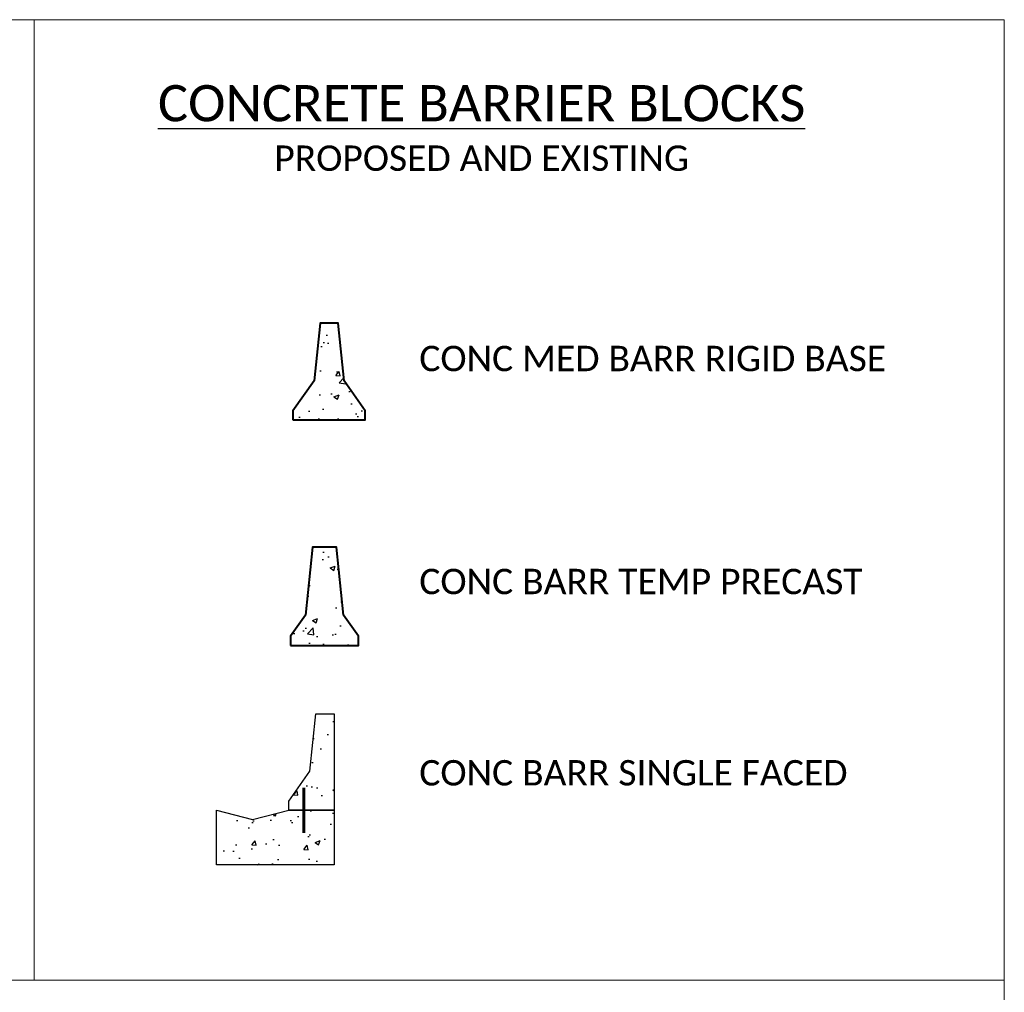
# Model space of a CAD drawing. Extents: x 3480 to 4622, y 4336 to 4703.
# Tile 10 of 33: x 3610 to 3637, y 4650 to 4677. Entities that reach past the tile are written whole.
import ezdxf

# ---------------------------------------------------------------- set-up
doc = ezdxf.new("R2010")
doc.units = 0
doc.header["$MEASUREMENT"] = 0
doc.layers.add('E_MISC_TYPS', color=252, linetype='Continuous', lineweight=25)
doc.layers.add('P_MISC_TYPS', color=7, linetype='Continuous', lineweight=25)
doc.layers.add('P_MISC_NoPlot', color=7, linetype='Continuous', lineweight=18, plot=False)
doc.layers.add('P_MISC_TXT', color=7, linetype='Continuous')
doc.styles.add('CalibriLight', font='calibril.ttf')
pattern_1 = [(50, (-354.9278, -460.33625), (0.143452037, -0.012550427), [0.015, -0.165]), (355, (-354.9278, -460.33625), (-0.027750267, 0.150438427), [0.012, -0.132]), (100.451444, (-354.91585, -460.33729), (0.11570177, 0.137887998), [0.01274804, -0.140228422]), (46.1842, (-354.9278, -460.29625), (0.213448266, -0.033103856), [0.0225, -0.2475]), (96.635635, (-354.91001, -460.299), (0.18693239, 0.19482372), [0.01912207, -0.21034275]), (351.184164, (-354.9278, -460.29625), (0.18693239, 0.19482372), [0.018, -0.198]), (21, (-354.9078, -460.30625), (0.11938141, -0.080523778), [0.015, -0.165]), (326, (-354.9078, -460.30625), (0.048663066, 0.14503001), [0.012, -0.132]), (71.451445, (-354.89785, -460.31296), (0.168044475, 0.06450623), [0.012748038, -0.140228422]), (37.5, (-354.9278, -460.336246), (0.002431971, 0.0665787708), [0, -0.1304, 0, -0.134, 0, -0.1325]), (7.5, (-354.9278, -460.336246), (0.0526139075, 0.078882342), [0, -0.0764, 0, -0.1274, 0, -0.0505]), (327.5, (-354.9724, -460.336246), (0.106764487, -0.0045109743), [0, -0.05, 0, -0.156, 0, -0.207]), (317.5, (-354.9924, -460.33625), (0.116637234, 0.020020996), [0, -0.065, 0, -0.1036, 0, -0.147])]

# ---------------------------------------------------------------- blocks, each defined once
blk = doc.blocks.new('Conc Barrier - median on rigid base')
at = {"layer": 'P_MISC_TYPS'}
h = blk.add_hatch(dxfattribs=at)
h.set_pattern_fill('AR-CONC', color=256, scale=0.02)
h.set_pattern_definition([(50, (-354.7653, -460.95899), (0.143452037, -0.012550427), [0.015, -0.165]), (355, (-354.7653, -460.95899), (-0.027750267, 0.150438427), [0.012, -0.132]), (100.451444, (-354.75335, -460.96004), (0.11570177, 0.137887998), [0.01274804, -0.140228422]), (46.1842, (-354.7653, -460.91899), (0.213448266, -0.033103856), [0.0225, -0.2475]), (96.635635, (-354.74751, -460.92175), (0.18693239, 0.19482372), [0.01912207, -0.21034275]), (351.184164, (-354.7653, -460.919), (0.18693239, 0.19482372), [0.018, -0.198]), (21, (-354.7453, -460.92899), (0.11938141, -0.080523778), [0.015, -0.165]), (326, (-354.7453, -460.92899), (0.048663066, 0.14503001), [0.012, -0.132]), (71.451445, (-354.73535, -460.9357), (0.168044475, 0.06450623), [0.012748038, -0.140228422]), (37.5, (-354.7653, -460.95899), (0.002431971, 0.0665787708), [0, -0.1304, 0, -0.134, 0, -0.1325]), (7.5, (-354.7653, -460.95899), (0.0526139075, 0.078882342), [0, -0.0764, 0, -0.1274, 0, -0.0505]), (327.5, (-354.8099, -460.95899), (0.106764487, -0.0045109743), [0, -0.05, 0, -0.156, 0, -0.207]), (317.5, (-354.8299, -460.95899), (0.116637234, 0.020020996), [0, -0.065, 0, -0.1036, 0, -0.147])])
h.paths.add_polyline_path([(-0.09997, 0.025), (-0.09997, 0), (0.09997, 0), (0.09997, 0.025), (0.04167, 0.1083), (0.025, 0.26663), (-0.025, 0.26663), (-0.04167, 0.1083)])
at = {"layer": 'P_MISC_TYPS', "lineweight": 40, "flags": 128}
blk.add_lwpolyline([(-0.09997, 0), (0.09997, 0), (0.09997, 0.025), (0.04167, 0.1083), (0.025, 0.26663), (-0.025, 0.26663), (-0.04167, 0.1083), (-0.09997, 0.025)], close=True, dxfattribs=at)
blk = doc.blocks.new('Conc Barrier - Temp Precast')
at = {"layer": 'P_MISC_TYPS'}
h = blk.add_hatch(dxfattribs=at)
h.set_pattern_fill('AR-CONC', color=256, scale=0.02)
h.set_pattern_definition([(50, (-354.77152, -460.54518), (0.143452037, -0.012550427), [0.015, -0.165]), (355, (-354.77152, -460.54518), (-0.027750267, 0.150438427), [0.012, -0.132]), (100.451444, (-354.75957, -460.54623), (0.11570177, 0.137887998), [0.01274804, -0.140228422]), (46.1842, (-354.77152, -460.50518), (0.213448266, -0.033103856), [0.0225, -0.2475]), (96.635635, (-354.75373, -460.50794), (0.18693239, 0.19482372), [0.01912207, -0.21034275]), (351.184164, (-354.77152, -460.50518), (0.18693239, 0.19482372), [0.018, -0.198]), (21, (-354.75152, -460.51518), (0.11938141, -0.080523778), [0.015, -0.165]), (326, (-354.75152, -460.51518), (0.048663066, 0.14503001), [0.012, -0.132]), (71.451445, (-354.74157, -460.5219), (0.168044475, 0.06450623), [0.012748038, -0.140228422]), (37.5, (-354.77152, -460.545184), (0.002431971, 0.0665787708), [0, -0.1304, 0, -0.134, 0, -0.1325]), (7.5, (-354.77152, -460.545184), (0.0526139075, 0.078882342), [0, -0.0764, 0, -0.1274, 0, -0.0505]), (327.5, (-354.81612, -460.545184), (0.106764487, -0.0045109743), [0, -0.05, 0, -0.156, 0, -0.207]), (317.5, (-354.83612, -460.54518), (0.116637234, 0.020020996), [0, -0.065, 0, -0.1036, 0, -0.147])])
h.paths.add_polyline_path([(0.05205, 0.0833), (0.0333, 0.2708), (-0.0333, 0.2708), (-0.05205, 0.0833), (-0.09375, 0.025), (-0.09375, 0), (0.09375, 0), (0.09375, 0.025)])
at = {"layer": 'P_MISC_TYPS', "lineweight": 40, "flags": 128}
blk.add_lwpolyline([(-0.09375, 0), (0.09375, 0), (0.09375, 0.025), (0.05205, 0.0833), (0.0333, 0.2708), (-0.0333, 0.2708), (-0.05205, 0.0833), (-0.09375, 0.025)], close=True, dxfattribs=at)
blk = doc.blocks.new('*U129')
at = {"layer": 'E_MISC_TYPS'}
h = blk.add_hatch(dxfattribs=at)
h.set_pattern_fill('AR-CONC', color=9, scale=0.02)
h.set_pattern_definition(pattern_1)
h.paths.add_polyline_path([(0, 0.4167), (-0.05, 0.4167), (-0.0667, 0.2583), (-0.125, 0.175), (-0.125, 0.15), (0, 0.15)])
h = blk.add_hatch(dxfattribs=at)
h.set_pattern_fill('AR-CONC', color=9, scale=0.02)
h.set_pattern_definition(pattern_1)
h.paths.add_polyline_path([(-0.225, 0.125), (-0.325, 0.15), (-0.325, 0), (0, 0), (0, 0.15), (-0.125, 0.15)])
at = {"layer": 'P_MISC_TYPS', "lineweight": 60}
blk.add_line((-0.0833, 0.0875), (-0.0833, 0.2125), dxfattribs=at)
at = {"layer": 'P_MISC_TYPS', "lineweight": 30, "flags": 128}
for points in [[(-0.125, 0.15), (-0.125, 0.175), (-0.0667, 0.2583), (-0.05, 0.4167), (0, 0.4167), (0, 0.15)], [(-0.325, 0), (-0.325, 0.15), (-0.225, 0.125), (-0.125, 0.15), (0, 0.15), (0, 0)]]:
    blk.add_lwpolyline(points, close=True, dxfattribs=at)

msp = doc.modelspace()

# ---------------------------------------------------------------- linework, layer by layer
at = {"layer": 'P_MISC_NoPlot'}
msp.add_lwpolyline([(3479.662, 4676.645), (3637.162, 4676.645), (3637.162, 4579.145), (3479.662, 4579.145)], close=True, dxfattribs=at)
at = {"layer": 'P_MISC_NoPlot', "flags": 128}
for points in [[(3559.324, 4676.645), (3559.324, 4650.143), (3637.162, 4650.143)], [(3610.39, 4650.143), (3610.39, 4676.645)], [(3637.162, 4650.206), (3637.162, 4623.767)]]:
    msp.add_lwpolyline(points, dxfattribs=at)

# ---------------------------------------------------------------- block references
at = {"xscale": 10, "yscale": 10, "zscale": 10}
for name, p in [('Conc Barrier - median on rigid base', (3618.526, 4665.6)), ('Conc Barrier - Temp Precast', (3618.399, 4659.378)), ('*U129', (3618.664, 4653.326))]:
    msp.add_blockref(name, p, dxfattribs=at)

# ---------------------------------------------------------------- texts
at = {"layer": 'P_MISC_TXT', "style": 'CalibriLight'}
for s, insert, char_height, width, attachment_point in [('{\\LCONCRETE BARRIER BLOCKS\\P\\H0.7x;\\lPROPOSED AND EXISTING}', (3622.736, 4673.653), 1, 19.65294, 5), ('CONC MED BARR RIGID BASE', (3621.016, 4667.645), 0.7, 12.60065, 1), ('CONC BARR TEMP PRECAST', (3621.016, 4661.491), 0.7, 12.60065, 1), ('CONC BARR SINGLE FACED', (3621.016, 4656.212), 0.7, 12.60065, 1)]:
    msp.add_mtext(s, dxfattribs=dict(at, insert=insert, char_height=char_height, width=width, attachment_point=attachment_point))

doc.saveas('drawing.dxf')
